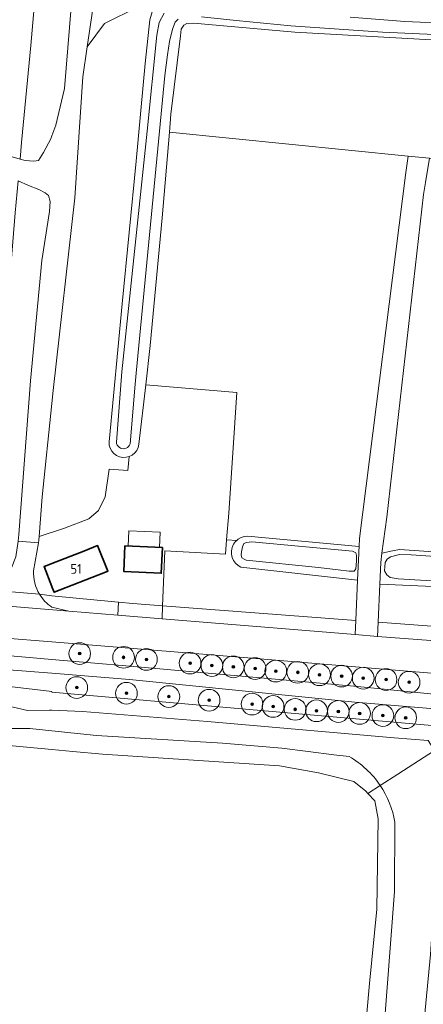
# Model space of a CAD drawing. Header units: metres. Extents: x 153919 to 160124, y 449312 to 452850.
# Tile 16 of 81: x 155994 to 156068, y 450953 to 451135. Entities that reach past the tile are written whole.
import ezdxf
from ezdxf.enums import TextEntityAlignment as Align

# ---------------------------------------------------------------- set-up
doc = ezdxf.new("R2010")
doc.units = ezdxf.units.M
for name, color, linetype, lineweight in [('B-WE-GR-BOOM-S', 90, 'Continuous', 25), ('B-WE-GR-BOS_GEMENGD-GV', 40, 'Continuous', 13), ('B-WE-GR-BOS_LOOF-GV', 40, 'Continuous', 13), ('B-WE-GR-GRAS-GV', 60, 'Continuous', 13), ('B-WE-OG-BEBOUWING-GV', 7, 'Continuous', 35), ('B-WE-OG-BEBOUWING-T18', 7, 'Continuous', 18), ('B-WE-OG-BEBOUWING_LUIFEL-GV', 7, 'Continuous', 18), ('B-WE-OG-TERREIN_CULTUURSCHEIDING-GV', 7, 'Continuous', 18), ('B-WE-OG-TERREIN_ERF-GV', 7, 'Continuous', 18), ('B-WE-OG-TOPOGRAFIE_WATER-GV', 130, 'Continuous', 18), ('B-WE-OG-TOPOGRAFIE_WATER_SLOOT-GV', 120, 'Continuous', 18), ('B-WE-VH-VERHARDING_ASFALT-GV', 252, 'Continuous', 18), ('B-WE-VH-VERHARDING_BETONSTRAATSTEEN-GV', 252, 'Continuous', 18), ('B-WE-VH-VERHARDING_FUNDERING_ZAND-GV', 7, 'Continuous', 18)]:
    doc.layers.add(name, color=color, linetype=linetype, lineweight=lineweight)
doc.styles.add('NLCS-ISO-M1000-T18', font='NLCS-ISO.ttf', dxfattribs={"height": 1.8})

# ---------------------------------------------------------------- blocks, each defined once
blk = doc.blocks.new('SGR-BOOM_01-SO')
at = {"linetype": 'ByBlock', "lineweight": 18}
h = blk.add_hatch(color=0, dxfattribs=at)
h.dxf.hatch_style = 1
edge = h.paths.add_edge_path()
edge.add_arc((0, 0), 0.25, 0, 360)
at = {"color": 0, "linetype": 'ByBlock', "lineweight": 18}
for radius in [2, 0.25]:
    blk.add_circle((0, 0), radius, dxfattribs=at)

msp = doc.modelspace()

# ---------------------------------------------------------------- linework, layer by layer
at = {"layer": 'B-WE-GR-BOS_GEMENGD-GV', "flags": 128}
for points in [[(156065.626, 451109.626), (156069.577, 451109.249), (156084.785, 451106.963), (156098.42, 451101.836), (156111.087, 451096.505), (156111.092, 451096.76), (156110.897, 451097.792), (156110.444, 451098.565), (156100.912, 451109.68), (156091.896, 451120.892), (156086.719, 451127.528), (156086.077, 451128.24), (156084.527, 451129.431), (156083.631, 451129.825), (156081.954, 451130.145), (156069.953, 451131.031), (156044.79, 451132.445), (156026.079, 451134.063), (156024.865, 451133.997), (156024.317, 451133.706), (156023.834, 451132.995), (156023.675, 451131.769), (156021.922, 451117.348), (156021.647, 451114.026)], [(156056.623, 451037.741), (156056.688, 451039.191), (156065.245, 451106.624), (156065.626, 451109.626), (156021.647, 451114.026), (156020.339, 451098.252), (156018.116, 451074.733), (156017.291, 451067.492), (156034.095, 451066.11), (156032.603, 451043.864), (156032.196, 451038.967), (156034.05, 451038.83), (156034.315, 451039.065), (156034.857, 451039.373), (156035.452, 451039.561), (156036.073, 451039.62)]]:
    msp.add_lwpolyline(points, close=True, dxfattribs=at)
msp.add_lwpolyline([(156053.884, 450905.411), (156058.517, 450957.269), (156059.856, 450970.957), (156060.121, 450987.629), (156059.49, 450990.95), (156058.208, 450992.295), (156057.828, 450992.694), (156055.641, 450994.468), (156049.154, 450996.048), (156041.97, 450997.371), (156009.308, 450999.497), (156003.858, 451000), (156000, 451000.356), (155980.821, 451002.129), (155967.299, 451002.985), (155922.249, 451006.285), (155919.795, 451006.075), (155919.236, 451004.299), (155918.866, 451001.542), (155918.682, 451000), (155917.943, 450993.786), (155915.109, 450962.976), (155911.912, 450935.151)], dxfattribs=at)
at = {"layer": 'B-WE-GR-BOS_LOOF-GV', "flags": 128}
for points in [[(155992.24, 451109.611), (155994.144, 451109.062), (155994.433, 451112.115), (155996.12, 451129.955), (156000.467, 451180.112)], [(156015.922, 451137.107), (156009.682, 451133.998), (156006.516, 451129.74), (156005.688, 451124.221), (156004.206, 451101.949), (156000.245, 451066.437), (156000, 451064.062), (155998.23, 451046.91), (155997.67, 451039.609), (156002.311, 451041.143), (156006.78, 451042.809), (156008.568, 451044.394), (156009.828, 451046.872), (156010.566, 451051.966), (156013.998, 451051.758), (156014.213, 451054.301), (156013.679, 451054.166), (156013.075, 451054.149), (156012.483, 451054.262), (156011.929, 451054.502), (156011.44, 451054.855), (156011.039, 451055.306), (156010.745, 451055.833), (156010.573, 451056.411), (156010.53, 451057.013), (156012.976, 451082.4), (156015.525, 451108.68), (156017.172, 451126.678), (156018.064, 451134.679), (156018.64, 451136.804)], [(156098.278, 451029.165), (156060.413, 451030.831), (156060.099, 451023.836), (156130.507, 451018.538)]]:
    msp.add_lwpolyline(points, dxfattribs=at)
msp.add_lwpolyline([(156032.196, 451038.967), (156031.979, 451036.355), (156020.807, 451036.95), (156020.397, 451026.849), (156056.012, 451024.146), (156056.344, 451031.533), (156034.839, 451033.931), (156034.299, 451034.243), (156033.835, 451034.66), (156033.469, 451035.165), (156033.216, 451035.736), (156033.088, 451036.346), (156033.09, 451036.97), (156033.222, 451037.58), (156033.479, 451038.148), (156033.848, 451038.651), (156034.05, 451038.83)], close=True, dxfattribs=at)
at = {"layer": 'B-WE-GR-GRAS-GV', "flags": 128}
for points in [[(155996.68, 451108.694), (155997.563, 451108.806), (155998.475, 451110.271), (155999.789, 451112.774), (156000, 451113.328), (156000.759, 451115.321), (156002.353, 451122.081), (156004.428, 451147.601), (156005.098, 451174.438), (156007.518, 451174.385), (156007.892, 451179.228), (156012.465, 451238.531), (156009.013, 451239.483), (156005.693, 451240.399), (156000.467, 451180.112), (155996.12, 451129.955), (155994.433, 451112.115), (155994.144, 451109.062), (155995.08, 451108.793)], [(155993.764, 451105.036), (155993.207, 451099.141), (155987.554, 451029.824), (155988.052, 451029.777), (155991.253, 451031.906), (155992.576, 451033.844), (155993.357, 451035.872), (155993.76, 451038.728), (155993.934, 451039.961), (155996.063, 451068.242), (155998.162, 451090.376), (155999.574, 451099.42), (155999.669, 451101.241), (155999.357, 451102.367), (155998.784, 451102.826), (155997.57, 451103.447), (155995.666, 451104.205)]]:
    msp.add_lwpolyline(points, close=True, dxfattribs=at)
msp.add_lwpolyline([(156068.463, 451102.553), (156061.692, 451043.151), (156060.816, 451036.492), (156062.775, 451036.973), (156064.065, 451037.166), (156101.042, 451034.69)], dxfattribs=at)
at = {"layer": 'B-WE-OG-BEBOUWING-GV', "flags": 128}
for points in [[(156009.563, 451032.905), (156010.333, 451033.217), (156008.429, 451037.921), (156005.895, 451036.896), (156000, 451034.594), (155999.865, 451034.541), (155998.578, 451034.038), (156000, 451030.399), (156000.072, 451030.213), (156000.416, 451029.333)], [(156013.473, 451037.857), (156013.259, 451033.13), (156020.165, 451032.818), (156020.378, 451037.545)]]:
    msp.add_lwpolyline(points, close=True, dxfattribs=at)
at = {"layer": 'B-WE-OG-BEBOUWING_LUIFEL-GV', "flags": 128}
msp.add_lwpolyline([(156019.831, 451037.57), (156019.957, 451040.367), (156014.163, 451040.629), (156014.037, 451037.832)], close=True, dxfattribs=at)
at = {"layer": 'B-WE-OG-TERREIN_CULTUURSCHEIDING-GV', "flags": 128}
for points in [[(156012.146, 451025.115), (156012.26, 451027.514), (156005.791, 451028.119), (156000, 451028.66), (155997.716, 451028.964)], [(156000, 451026.566), (156003.15, 451025.852), (156012.146, 451025.115)], [(156130.507, 451018.538), (156060.099, 451023.836), (156059.981, 451021.194), (156120.651, 451016.609)], [(155983.271, 451018.411), (156000, 451016.958), (156014.388, 451015.71), (156056.288, 451011.993), (156076.483, 451009.943), (156086.429, 451008.815), (156096.4, 451008.035), (156106.319, 451006.523), (156116.209, 451004.535), (156120.237, 451003.616), (156121.118, 451003.326), (156120.661, 451004.953), (156119.6, 451006.855), (156118.464, 451008.755), (156117.292, 451009.844), (156116.631, 451010.819), (156113.193, 451011.036), (156103.054, 451011.694), (156037.599, 451017.144), (156000, 451020.183), (155990.731, 451020.933)], [(156076.309, 451007.349), (156055.84, 451009.11), (156014.277, 451013.275), (156000, 451014.407), (155985.65, 451015.546)], [(155981.715, 451013.173), (156000, 451011.081), (156000, 451010.947), (156073.504, 451004.515)]]:
    msp.add_lwpolyline(points, dxfattribs=at)
at = {"layer": 'B-WE-OG-TERREIN_CULTUURSCHEIDING-GV'}
msp.add_lwpolyline([(155997.716, 451028.964, 0.1097899), (156000, 451026.566)], format="xyb", dxfattribs=at)
at = {"layer": 'B-WE-OG-TERREIN_CULTUURSCHEIDING-GV', "flags": 128}
msp.add_lwpolyline([(156020.397, 451026.849), (156020.299, 451024.446), (156055.894, 451021.529), (156056.012, 451024.146)], close=True, dxfattribs=at)
at = {"layer": 'B-WE-OG-TERREIN_ERF-GV', "flags": 128}
msp.add_lwpolyline([(155997.716, 451028.964), (156000, 451028.66), (156005.791, 451028.119), (156012.26, 451027.514), (156014.942, 451027.263), (156020.397, 451026.849), (156020.807, 451036.95), (156031.979, 451036.355), (156032.196, 451038.967), (156032.603, 451043.864), (156034.095, 451066.11), (156017.291, 451067.492), (156016.046, 451056.57), (156015.907, 451055.982), (156015.645, 451055.439), (156015.27, 451054.966), (156014.803, 451054.585), (156014.264, 451054.314), (156014.213, 451054.301), (156013.998, 451051.758), (156010.566, 451051.966), (156009.828, 451046.872), (156008.568, 451044.394), (156006.78, 451042.809), (156002.311, 451041.143), (155997.67, 451039.609), (155997.614, 451038.886), (155997.531, 451038.417), (155996.623, 451033.274)], dxfattribs=at)
for points in [[(156008.429, 451037.921), (156010.333, 451033.217), (156009.563, 451032.905), (156000.416, 451029.333), (156000.072, 451030.213), (156000, 451030.399), (155998.578, 451034.038), (155999.865, 451034.541), (156000, 451034.594), (156005.895, 451036.896)], [(156020.165, 451032.818), (156013.259, 451033.13), (156013.473, 451037.857), (156020.378, 451037.545)]]:
    msp.add_lwpolyline(points, close=True, dxfattribs=at)
at = {"layer": 'B-WE-OG-TERREIN_ERF-GV'}
msp.add_lwpolyline([(155996.623, 451033.274, 0.1486932), (155997.716, 451028.964)], format="xyb", dxfattribs=at)
at = {"layer": 'B-WE-OG-TOPOGRAFIE_WATER-GV', "flags": 128}
for points in [[(156020.705, 451135.906), (156019.772, 451134.22), (156019.316, 451131.877), (156017.556, 451114.209), (156012.919, 451069.885), (156011.887, 451056.948), (156011.935, 451056.679), (156012.04, 451056.426), (156012.195, 451056.201), (156012.393, 451056.013), (156012.627, 451055.871), (156012.886, 451055.781), (156013.157, 451055.747), (156013.43, 451055.772), (156013.691, 451055.853), (156013.93, 451055.987), (156014.135, 451056.168), (156014.297, 451056.388), (156014.41, 451056.637), (156015.34, 451067.653), (156015.507, 451069.635), (156019.817, 451114.209), (156020.805, 451124.426), (156021.313, 451128.269), (156021.694, 451130.684), (156022.201, 451132.953), (156022.746, 451134.24), (156023.278, 451134.838)], [(156027.6, 451135.223), (156033.976, 451134.607), (156044.022, 451133.603), (156060.93, 451132.458), (156075.987, 451131.752), (156079.803, 451131.416), (156081.945, 451131.178), (156083.597, 451130.859), (156083.983, 451130.715), (156084.611, 451130.481), (156085.601, 451130.029), (156082.841, 451133.273), (156080.645, 451135.854)], [(156080.546, 451134.778), (156080.179, 451134.176), (156078.976, 451134.084), (156076.837, 451134.051), (156073.593, 451134.002), (156065.031, 451134.389), (156054.963, 451135.195)], [(156060.493, 450993.765), (156063.75, 450995.86), (156070.524, 451000.217), (156069.322, 451002.037), (156063.07, 451002.532), (156028.703, 451005.528), (156005.663, 451007.391), (156000, 451007.623), (155999.537, 451007.643), (155995.507, 451007.557), (155985.466, 451009.864)], [(155984.543, 451004.22), (155995.95, 451004.245), (156000, 451003.82), (156008.238, 451002.956), (156031.419, 451001.537), (156042.398, 451000.597), (156047.204, 451000), (156051.93, 450999.413), (156054.755, 450999.08)], [(156048.725, 450865.196), (156052.432, 450866.497), (156053.88, 450867.336), (156055.952, 450868.9), (156057.59, 450870.402), (156058.637, 450871.836), (156059.918, 450874.968), (156061.278, 450878.616), (156062.697, 450885), (156063.512, 450889.836), (156063.577, 450893.347), (156064.01, 450901.365), (156064.287, 450908.312), (156065.083, 450913.999), (156069.787, 450962.612), (156072.039, 450997.923), (156070.524, 451000.217), (156063.75, 450995.86), (156060.493, 450993.765)], [(156063.2, 450986.981), (156063.148, 450974.218), (156059.644, 450928.471), (156057.032, 450885.252), (156056.079, 450883.035)]]:
    msp.add_lwpolyline(points, dxfattribs=at)
for points in [[(156055.367, 451036.896), (156036.863, 451038.622), (156035.836, 451038.498), (156035.342, 451038.271), (156035.097, 451037.656), (156034.933, 451036.732), (156034.892, 451036.198), (156035.015, 451035.664), (156035.405, 451035.397), (156035.783, 451035.245), (156049.157, 451033.865), (156052.771, 451033.438), (156054.809, 451033.208), (156055.729, 451033.208), (156056.025, 451033.652), (156056.127, 451035.069), (156056.148, 451036.075), (156056.03, 451036.573)], [(156107.079, 451029.324), (156107.332, 451032.899), (156103.688, 451033.631), (156102.08, 451033.733), (156066.183, 451036.18), (156064.059, 451036.252), (156062.412, 451035.822), (156061.768, 451035.392), (156061.434, 451034.772), (156061.338, 451034.008), (156061.314, 451033.292), (156061.744, 451032.528), (156062.365, 451032.051), (156063.787, 451031.784), (156092.656, 451030.104)]]:
    msp.add_lwpolyline(points, close=True, dxfattribs=at)
at = {"layer": 'B-WE-OG-TOPOGRAFIE_WATER-GV'}
for points in [[(156054.755, 450999.08, -0.1153748), (156060.493, 450993.765)], [(156060.493, 450993.765, -0.1075664), (156063.2, 450986.981)]]:
    msp.add_lwpolyline(points, format="xyb", dxfattribs=at)
at = {"layer": 'B-WE-OG-TOPOGRAFIE_WATER_SLOOT-GV', "flags": 128}
for points in [[(156018.64, 451136.804), (156018.064, 451134.679), (156017.172, 451126.678), (156015.525, 451108.68), (156012.976, 451082.4), (156010.53, 451057.013), (156010.573, 451056.411), (156010.745, 451055.833), (156011.039, 451055.306), (156011.44, 451054.855), (156011.929, 451054.502), (156012.483, 451054.262), (156013.075, 451054.149), (156013.679, 451054.166), (156014.213, 451054.301), (156014.264, 451054.314), (156014.803, 451054.585), (156015.27, 451054.966), (156015.645, 451055.439), (156015.907, 451055.982), (156016.046, 451056.57), (156017.291, 451067.492), (156018.116, 451074.733), (156020.339, 451098.252), (156021.647, 451114.026), (156021.922, 451117.348), (156023.675, 451131.769), (156023.834, 451132.995), (156024.317, 451133.706), (156024.865, 451133.997), (156026.079, 451134.063), (156044.79, 451132.445), (156069.953, 451131.031)], [(156023.278, 451134.838), (156022.746, 451134.24), (156022.201, 451132.953), (156021.694, 451130.684), (156021.313, 451128.269), (156020.805, 451124.426), (156019.817, 451114.209), (156015.507, 451069.635), (156015.34, 451067.653), (156014.41, 451056.637), (156014.297, 451056.388), (156014.135, 451056.168), (156013.93, 451055.987), (156013.691, 451055.853), (156013.43, 451055.772), (156013.157, 451055.747), (156012.886, 451055.781), (156012.627, 451055.871), (156012.393, 451056.013), (156012.195, 451056.201), (156012.04, 451056.426), (156011.935, 451056.679), (156011.887, 451056.948), (156012.919, 451069.885), (156017.556, 451114.209), (156019.316, 451131.877), (156019.772, 451134.22), (156020.705, 451135.906)], [(156075.987, 451131.752), (156060.93, 451132.458), (156044.022, 451133.603), (156033.976, 451134.607), (156027.6, 451135.223)], [(156054.963, 451135.195), (156065.031, 451134.389), (156073.593, 451134.002), (156076.837, 451134.051), (156078.976, 451134.084), (156080.179, 451134.176), (156080.546, 451134.778)], [(156101.042, 451034.69), (156064.065, 451037.166), (156062.775, 451036.973), (156060.816, 451036.492), (156060.59, 451034.775), (156060.413, 451030.831), (156098.278, 451029.165)], [(156092.656, 451030.104), (156063.787, 451031.784), (156062.365, 451032.051), (156061.744, 451032.528), (156061.314, 451033.292), (156061.338, 451034.008), (156061.434, 451034.772), (156061.768, 451035.392), (156062.412, 451035.822), (156064.059, 451036.252), (156066.183, 451036.18), (156102.08, 451033.733)], [(156073.504, 451004.515), (156000, 451010.947), (156000, 451011.081), (155981.715, 451013.173)], [(155985.466, 451009.864), (155995.507, 451007.557), (155999.537, 451007.643), (156000, 451007.623), (156005.663, 451007.391), (156028.703, 451005.528), (156063.07, 451002.532), (156069.322, 451002.037)], [(156054.755, 450999.08), (156051.93, 450999.413), (156047.204, 451000), (156042.398, 451000.597), (156031.419, 451001.537), (156008.238, 451002.956), (156000, 451003.82), (155995.95, 451004.245), (155984.543, 451004.22)], [(155980.821, 451002.129), (156000, 451000.356), (156003.858, 451000), (156009.308, 450999.497), (156041.97, 450997.371), (156049.154, 450996.048), (156055.641, 450994.468), (156057.828, 450992.694), (156058.208, 450992.295), (156060.493, 450993.765)], [(156060.493, 450993.765), (156058.208, 450992.295), (156059.49, 450990.95), (156060.121, 450987.629), (156059.856, 450970.957), (156058.517, 450957.269), (156053.884, 450905.411)], [(156059.644, 450928.471), (156063.148, 450974.218), (156063.2, 450986.981)]]:
    msp.add_lwpolyline(points, dxfattribs=at)
for points in [[(156056.581, 451036.806), (156056.623, 451037.741), (156036.073, 451039.62), (156035.452, 451039.561), (156034.857, 451039.373), (156034.315, 451039.065), (156034.05, 451038.83), (156033.848, 451038.651), (156033.479, 451038.148), (156033.222, 451037.58), (156033.09, 451036.97), (156033.088, 451036.346), (156033.216, 451035.736), (156033.469, 451035.165), (156033.835, 451034.66), (156034.299, 451034.243), (156034.839, 451033.931), (156056.344, 451031.533), (156056.568, 451036.529)], [(156036.863, 451038.622), (156055.367, 451036.896), (156056.03, 451036.573), (156056.148, 451036.075), (156056.127, 451035.069), (156056.025, 451033.652), (156055.729, 451033.208), (156054.809, 451033.208), (156052.771, 451033.438), (156049.157, 451033.865), (156035.783, 451035.245), (156035.405, 451035.397), (156035.015, 451035.664), (156034.892, 451036.198), (156034.933, 451036.732), (156035.097, 451037.656), (156035.342, 451038.271), (156035.836, 451038.498)]]:
    msp.add_lwpolyline(points, close=True, dxfattribs=at)
at = {"layer": 'B-WE-OG-TOPOGRAFIE_WATER_SLOOT-GV'}
for points in [[(156060.493, 450993.765, 0.1153748), (156054.755, 450999.08)], [(156063.2, 450986.981, 0.1075664), (156060.493, 450993.765)]]:
    msp.add_lwpolyline(points, format="xyb", dxfattribs=at)
at = {"layer": 'B-WE-VH-VERHARDING_ASFALT-GV', "flags": 128}
for points in [[(156004.428, 451147.601), (156002.353, 451122.081), (156000.759, 451115.321), (156000, 451113.328), (155999.789, 451112.774), (155998.475, 451110.271), (155997.563, 451108.806), (155996.68, 451108.694), (155995.08, 451108.793), (155994.144, 451109.062), (155992.24, 451109.611)], [(155993.76, 451038.728), (155997.531, 451038.417), (155997.614, 451038.886), (155997.67, 451039.609), (155998.23, 451046.91), (156000, 451064.062), (156000.245, 451066.437), (156004.206, 451101.949), (156005.688, 451124.221), (156006.516, 451129.74), (156007.819, 451138.419)], [(155993.764, 451105.036), (155995.666, 451104.205), (155997.57, 451103.447), (155998.784, 451102.826), (155999.357, 451102.367), (155999.669, 451101.241), (155999.574, 451099.42), (155998.162, 451090.376), (155996.063, 451068.242), (155993.934, 451039.961)], [(155997.531, 451038.417), (155993.76, 451038.728), (155993.357, 451035.872), (155992.576, 451033.844), (155991.253, 451031.906), (155988.052, 451029.777), (155997.716, 451028.964)], [(155996.623, 451033.274), (155997.531, 451038.417)], [(155997.716, 451028.964), (155988.052, 451029.777), (155985.746, 451028.676), (155984.5, 451028.19), (155983.524, 451027.659), (155982.977, 451027.52), (156003.15, 451025.852), (156000, 451026.566)], [(155990.731, 451020.933), (156000, 451020.183), (156037.599, 451017.144), (156103.054, 451011.694), (156113.193, 451011.036), (156116.631, 451010.819), (156133.903, 451009.514), (156137.452, 451009.264), (156138.869, 451008.99), (156139.208, 451014.678), (156139.228, 451015.175), (156135.941, 451015.464), (156128.035, 451016.047), (156120.651, 451016.609), (156059.981, 451021.194), (156055.894, 451021.529), (156020.299, 451024.446), (156012.146, 451025.115), (156003.15, 451025.852), (155982.977, 451027.52)], [(155985.65, 451015.546), (156000, 451014.407), (156014.277, 451013.275), (156055.84, 451009.11), (156076.309, 451007.349), (156086.269, 451006.421), (156096.233, 451005.54), (156106.182, 451004.477), (156116.076, 451002.539), (156120.141, 451001.49), (156121.32, 451001.035), (156121.259, 451002.823), (156121.118, 451003.326), (156120.237, 451003.616), (156116.209, 451004.535), (156106.319, 451006.523), (156096.4, 451008.035), (156086.429, 451008.815), (156076.483, 451009.943), (156056.288, 451011.993), (156014.388, 451015.71), (156000, 451016.958), (155983.271, 451018.411)]]:
    msp.add_lwpolyline(points, dxfattribs=at)
at = {"layer": 'B-WE-VH-VERHARDING_ASFALT-GV'}
for points in [[(155997.716, 451028.964, -0.1486932), (155996.623, 451033.274)], [(156000, 451026.566, -0.1097899), (155997.716, 451028.964)]]:
    msp.add_lwpolyline(points, format="xyb", dxfattribs=at)
at = {"layer": 'B-WE-VH-VERHARDING_BETONSTRAATSTEEN-GV', "flags": 128}
for points in [[(156014.842, 451139.407), (156011.012, 451137.461), (156007.819, 451138.419), (156006.516, 451129.74), (156009.682, 451133.998), (156015.922, 451137.107), (156020.371, 451139.324), (156021.489, 451139.88), (156021.795, 451143.179), (156018.583, 451141.307)], [(156012.146, 451025.115), (156020.299, 451024.446), (156020.397, 451026.849), (156014.942, 451027.263), (156012.26, 451027.514)]]:
    msp.add_lwpolyline(points, close=True, dxfattribs=at)
at = {"layer": 'B-WE-VH-VERHARDING_FUNDERING_ZAND-GV', "flags": 128}
msp.add_lwpolyline([(156059.981, 451021.194), (156060.099, 451023.836), (156060.413, 451030.831), (156060.59, 451034.775), (156060.816, 451036.492), (156061.692, 451043.151), (156068.463, 451102.553), (156068.825, 451104.731), (156069.577, 451109.249), (156065.626, 451109.626), (156065.245, 451106.624), (156056.688, 451039.191), (156056.623, 451037.741), (156056.581, 451036.806), (156056.568, 451036.529), (156056.344, 451031.533), (156056.012, 451024.146), (156055.894, 451021.529)], close=True, dxfattribs=at)

# ---------------------------------------------------------------- block references
at = {"layer": 'B-WE-GR-BOOM-S'}
for p in [(156005.123, 451018.03), (156013.221, 451017.34), (156017.426, 451016.963), (156025.461, 451016.273), (156029.479, 451015.833), (156033.434, 451015.582), (156037.451, 451015.268), (156041.255, 451014.812), (156045.298, 451014.578), (156049.315, 451014.138), (156053.396, 451013.887), (156057.375, 451013.507), (156061.571, 451013.242), (156065.811, 451012.756), (156004.576, 451011.765), (156013.734, 451010.725), (156021.552, 451010.106), (156028.973, 451009.444), (156036.88, 451008.737), (156040.766, 451008.295), (156044.83, 451007.765), (156048.761, 451007.5), (156052.781, 451007.368), (156056.712, 451007.014), (156060.996, 451006.617), (156065.193, 451006.219)]:
    msp.add_blockref('SGR-BOOM_01-SO', p, dxfattribs=at)

# ---------------------------------------------------------------- texts
at = {"layer": 'B-WE-OG-BEBOUWING-T18', "style": 'NLCS-ISO-M1000-T18'}
msp.add_text('51', height=1.8, dxfattribs=at).set_placement((156004.456, 451033.627), align=Align.MIDDLE)

doc.saveas('drawing.dxf')
